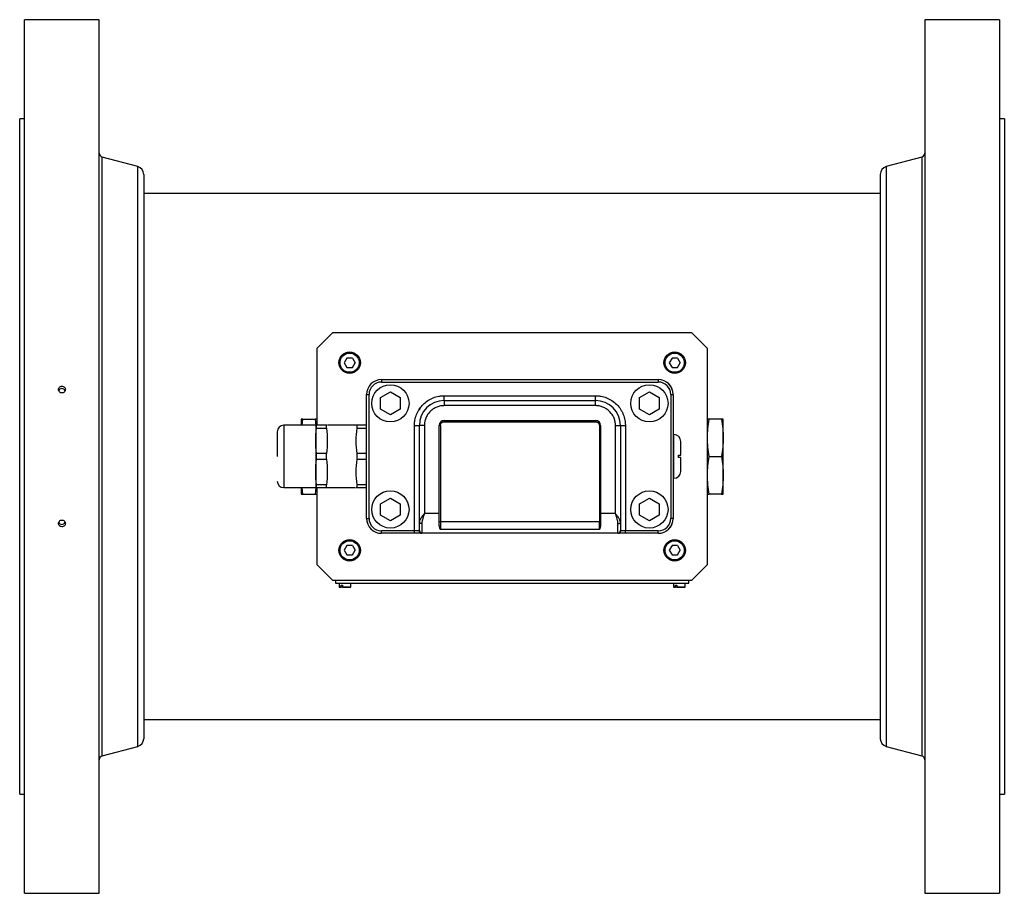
# Model space of a CAD drawing. Header units: inches. Extents: x 2.41 to 11.47, y 2.24 to 8.73.
# Tile 4 of 9: x 4.48 to 6.03, y 7.35 to 8.73. Entities that reach past the tile are written whole.
import ezdxf

# ---------------------------------------------------------------- set-up
doc = ezdxf.new("R2010")
doc.units = ezdxf.units.IN
doc.header["$MEASUREMENT"] = 0

msp = doc.modelspace()

# ---------------------------------------------------------------- linework, layer by layer
at = {"color": 7, "linetype": 'Continuous', "lineweight": 25}
for p, q in [((4.6072, 8.7283), (4.4897, 8.7283)), ((4.4897, 7.3533), (4.4897, 8.7283)), ((4.6072, 7.3533), (4.6072, 8.7283)), ((6.0244, 8.7283), (5.9069, 8.7283)), ((5.9069, 8.7283), (5.9069, 7.3533)), ((6.0244, 8.7283), (6.0244, 7.3533)), ((4.4897, 8.572), (4.482, 8.572)), ((4.482, 7.5095), (4.482, 8.572)), ((6.0322, 8.572), (6.0244, 8.572)), ((6.0322, 8.572), (6.0322, 7.5095)), ((4.6679, 8.497), (4.6118, 8.512)), ((4.6118, 7.5695), (4.6118, 8.512)), ((5.9023, 8.512), (5.8462, 8.497)), ((5.9023, 8.512), (5.9023, 7.5695)), ((4.6679, 7.5846), (4.6679, 8.497)), ((5.8462, 8.497), (5.8462, 7.5846)), ((4.6772, 8.4849), (4.6772, 7.5966)), ((5.8369, 8.4849), (5.8369, 7.5966)), ((5.8369, 8.4549), (4.6772, 8.4549)), ((4.9743, 8.2352), (4.9497, 8.2106)), ((5.5403, 8.2352), (4.9743, 8.2352)), ((5.5649, 8.2106), (5.5403, 8.2352)), ((4.9497, 8.2106), (4.9497, 8.0899)), ((5.5649, 7.871), (5.5649, 8.2106)), ((4.9971, 8.1958), (4.9929, 8.1884)), ((4.9929, 8.1884), (4.9971, 8.181)), ((5.0057, 8.1958), (4.9971, 8.1958)), ((5.0057, 8.1958), (5.0099, 8.1884)), ((5.0057, 8.181), (5.0099, 8.1884)), ((5.509, 8.1958), (5.5047, 8.1884)), ((5.5047, 8.1884), (5.509, 8.181)), ((5.5175, 8.1958), (5.509, 8.1958)), ((5.5175, 8.1958), (5.5217, 8.1884)), ((5.5175, 8.181), (5.5217, 8.1884)), ((4.9971, 8.181), (5.0057, 8.181)), ((5.509, 8.181), (5.5175, 8.181)), ((5.0516, 8.1619), (5.4874, 8.1619)), ((5.0516, 8.1619), (5.0516, 8.158)), ((5.0516, 8.158), (5.4874, 8.158)), ((5.4874, 8.1619), (5.4874, 8.158)), ((5.0281, 8.1392), (5.0281, 8.1384)), ((5.05, 8.1334), (5.0656, 8.1424)), ((5.0656, 8.1424), (5.0812, 8.1334)), ((5.4577, 8.1334), (5.4734, 8.1424)), ((5.4734, 8.1424), (5.489, 8.1334)), ((5.0281, 7.9433), (5.0281, 8.1384)), ((5.0281, 8.1384), (5.032, 8.1384)), ((5.032, 7.9433), (5.032, 8.1384)), ((5.05, 8.1154), (5.05, 8.1334)), ((5.0812, 8.1334), (5.0812, 8.1154)), ((5.1503, 8.1286), (5.1503, 8.1364)), ((5.1503, 8.1364), (5.3887, 8.1364)), ((5.3887, 8.1286), (5.1503, 8.1286)), ((5.1503, 8.1286), (5.1503, 8.1208)), ((5.3887, 8.1286), (5.3887, 8.1364)), ((5.3887, 8.1208), (5.3887, 8.1286)), ((5.4577, 8.1154), (5.4577, 8.1334)), ((5.489, 8.1334), (5.489, 8.1154)), ((5.507, 8.1384), (5.507, 7.9433)), ((5.507, 8.1384), (5.5109, 8.1384)), ((5.5109, 8.1384), (5.5109, 7.9433)), ((5.0656, 8.1063), (5.05, 8.1154)), ((5.0812, 8.1154), (5.0656, 8.1063)), ((5.1189, 8.1127), (5.1183, 8.1121)), ((5.1183, 8.1119), (5.1183, 8.1121)), ((5.1281, 8.122), (5.1271, 8.121)), ((5.1281, 8.122), (5.1285, 8.122)), ((5.3887, 8.1208), (5.1503, 8.1208)), ((5.4734, 8.1063), (5.4577, 8.1154)), ((5.489, 8.1154), (5.4734, 8.1063)), ((4.9251, 8.0998), (4.9251, 8.0899)), ((4.9267, 8.0899), (4.9276, 8.0998)), ((4.9276, 8.0998), (4.9473, 8.0998)), ((4.9473, 8.0998), (4.9481, 8.0898)), ((5.1503, 8.0974), (5.3887, 8.0974)), ((5.1503, 8.0955), (5.1503, 8.0974)), ((5.1503, 8.0955), (5.3887, 8.0955)), ((5.3887, 8.0974), (5.3887, 8.0955)), ((5.587, 8.0998), (5.5673, 8.0998)), ((5.5895, 8.0703), (5.5895, 8.0998)), ((4.8875, 8.0798), (4.8875, 8.0409)), ((4.9481, 8.0899), (4.8976, 8.0899)), ((4.8976, 8.0899), (4.8976, 7.9919)), ((4.948, 8.0898), (4.948, 7.992)), ((4.9495, 8.0854), (4.9495, 8.0899)), ((4.9649, 8.0899), (4.9495, 8.0899)), ((4.9495, 8.0854), (4.9649, 8.0854)), ((4.9649, 8.0854), (4.9649, 8.0899)), ((4.9663, 8.0899), (4.9649, 8.0899)), ((5.0117, 8.0899), (4.9672, 8.0899)), ((5.0131, 8.0854), (5.0131, 8.0899)), ((5.0281, 8.0899), (5.0131, 8.0899)), ((5.0131, 8.0854), (5.0281, 8.0854)), ((5.1034, 7.9238), (5.1034, 8.0896)), ((5.1034, 8.0896), (5.1112, 8.0896)), ((5.1112, 7.937), (5.1112, 8.0896)), ((5.1191, 8.0896), (5.1112, 8.0896)), ((5.1191, 8.0896), (5.1191, 7.9511)), ((5.1425, 7.9511), (5.1425, 8.0896)), ((5.1444, 8.0896), (5.1444, 7.9381)), ((5.3946, 8.0896), (5.3946, 7.9381)), ((5.3965, 8.0896), (5.3965, 7.9511)), ((5.4199, 7.9511), (5.4199, 8.0896)), ((5.4199, 8.0896), (5.4277, 8.0896)), ((5.4277, 8.0896), (5.4277, 7.937)), ((5.4277, 8.0896), (5.4356, 8.0896)), ((5.4356, 8.0896), (5.4356, 7.9238)), ((5.5121, 8.0752), (5.5109, 8.0752)), ((5.5121, 8.0065), (5.5121, 8.0752)), ((5.5895, 8.0113), (5.5895, 8.0703)), ((4.9495, 8.0364), (4.9495, 8.0453)), ((4.9649, 8.0453), (4.9495, 8.0453)), ((4.9495, 8.0364), (4.9649, 8.0364)), ((4.9649, 8.0364), (4.9649, 8.0453)), ((5.0131, 8.0364), (5.0131, 8.0453)), ((5.0281, 8.0453), (5.0131, 8.0453)), ((5.0131, 8.0364), (5.0281, 8.0364)), ((5.519, 8.039), (5.519, 8.0427)), ((5.5673, 8.0408), (5.587, 8.0408)), ((5.5109, 8.0065), (5.5121, 8.0065)), ((5.5895, 7.9817), (5.5895, 8.0113)), ((4.8976, 7.9919), (4.9472, 7.9919)), ((4.9251, 7.9919), (4.9251, 7.9817)), ((4.9276, 7.9817), (4.9267, 7.9919)), ((4.9481, 7.9919), (4.9473, 7.9817)), ((4.9481, 7.9919), (4.9495, 7.9919)), ((4.9495, 7.9919), (4.9495, 7.9963)), ((4.9649, 7.9963), (4.9495, 7.9963)), ((4.9495, 7.9919), (4.9649, 7.9919)), ((4.9497, 7.9919), (4.9497, 7.871)), ((4.9649, 7.9919), (4.9649, 7.9963)), ((4.9663, 7.9919), (5.0109, 7.9919)), ((5.0117, 7.9919), (5.0131, 7.9919)), ((5.0131, 7.9919), (5.0131, 7.9963)), ((5.0281, 7.9963), (5.0131, 7.9963)), ((5.0131, 7.9919), (5.0281, 7.9919)), ((4.9276, 7.9817), (4.9473, 7.9817)), ((5.05, 7.9664), (5.0656, 7.9754)), ((5.0656, 7.9754), (5.0812, 7.9664)), ((5.4577, 7.9664), (5.4734, 7.9754)), ((5.4734, 7.9754), (5.489, 7.9664)), ((5.587, 7.9817), (5.5673, 7.9817)), ((5.05, 7.9484), (5.05, 7.9664)), ((5.0812, 7.9664), (5.0812, 7.9484)), ((5.4577, 7.9484), (5.4577, 7.9664)), ((5.489, 7.9664), (5.489, 7.9484)), ((5.0281, 7.9433), (5.032, 7.9433)), ((5.0656, 7.9393), (5.05, 7.9484)), ((5.0812, 7.9484), (5.0656, 7.9393)), ((5.1425, 7.9511), (5.1191, 7.9511)), ((5.1425, 7.9337), (5.1425, 7.9511)), ((5.3946, 7.9381), (5.1444, 7.9381)), ((5.1444, 7.9381), (5.1444, 7.9257)), ((5.3946, 7.9257), (5.3946, 7.9381)), ((5.4199, 7.9511), (5.3965, 7.9511)), ((5.3965, 7.9511), (5.3965, 7.9337)), ((5.4734, 7.9393), (5.4577, 7.9484)), ((5.489, 7.9484), (5.4734, 7.9393)), ((5.5109, 7.9433), (5.507, 7.9433)), ((5.1034, 7.9238), (5.0516, 7.9238)), ((5.0516, 7.9199), (5.0516, 7.9238)), ((5.1108, 7.9238), (5.1034, 7.9238)), ((5.1034, 7.9199), (5.1034, 7.9238)), ((5.1152, 7.935), (5.1152, 7.9202)), ((5.3946, 7.9257), (5.1444, 7.9257)), ((5.4238, 7.9202), (5.4238, 7.935)), ((5.4356, 7.9238), (5.4282, 7.9238)), ((5.4356, 7.9199), (5.4356, 7.9238)), ((5.4874, 7.9238), (5.4356, 7.9238)), ((5.4874, 7.9199), (5.4874, 7.9238)), ((5.0508, 7.9199), (5.0516, 7.9199)), ((5.1034, 7.9199), (5.0516, 7.9199)), ((5.4246, 7.9199), (5.1144, 7.9199)), ((5.4874, 7.9199), (5.4356, 7.9199)), ((4.9971, 7.9005), (4.9929, 7.8931)), ((4.9929, 7.8931), (4.9971, 7.8858)), ((5.0057, 7.9005), (4.9971, 7.9005)), ((5.0057, 7.9005), (5.0099, 7.8931)), ((5.0057, 7.8858), (5.0099, 7.8931)), ((5.509, 7.9005), (5.5047, 7.8931)), ((5.5047, 7.8931), (5.509, 7.8858)), ((5.5175, 7.9005), (5.509, 7.9005)), ((5.5175, 7.9005), (5.5217, 7.8931)), ((5.5175, 7.8858), (5.5217, 7.8931)), ((4.9971, 7.8858), (5.0057, 7.8858)), ((5.509, 7.8858), (5.5175, 7.8858)), ((4.9497, 7.871), (4.9743, 7.8464)), ((5.5403, 7.8464), (5.5649, 7.871)), ((4.9743, 7.8464), (5.5403, 7.8464)), ((4.9793, 7.8464), (4.9793, 7.8415)), ((5.5354, 7.8415), (5.5354, 7.8464)), ((4.9793, 7.8415), (5.5354, 7.8415)), ((4.9847, 7.8415), (4.9847, 7.8355)), ((4.9847, 7.8355), (4.9851, 7.8351)), ((4.9847, 7.8355), (4.9879, 7.8355)), ((4.9851, 7.8351), (4.9882, 7.8351)), ((4.9879, 7.8385), (4.99, 7.8385)), ((4.9879, 7.8355), (4.9879, 7.8385)), ((4.9902, 7.8351), (4.9882, 7.8351)), ((4.99, 7.8385), (4.99, 7.8355)), ((4.99, 7.8355), (5.0034, 7.8355)), ((4.9902, 7.8351), (5.0029, 7.8351)), ((5.0029, 7.8351), (5.0034, 7.8355)), ((5.0034, 7.8355), (5.0034, 7.8415)), ((5.5112, 7.8415), (5.5112, 7.8355)), ((5.5112, 7.8355), (5.5117, 7.8351)), ((5.5112, 7.8355), (5.5145, 7.8355)), ((5.5117, 7.8351), (5.5147, 7.8351)), ((5.5145, 7.8385), (5.5166, 7.8385)), ((5.5145, 7.8355), (5.5145, 7.8385)), ((5.5168, 7.8351), (5.5147, 7.8351)), ((5.5166, 7.8385), (5.5166, 7.8355)), ((5.5166, 7.8355), (5.5299, 7.8355)), ((5.5168, 7.8351), (5.5295, 7.8351)), ((5.5295, 7.8351), (5.5299, 7.8355)), ((5.5299, 7.8355), (5.5299, 7.8415)), ((4.6772, 7.6267), (5.8369, 7.6267)), ((4.6118, 7.5695), (4.6679, 7.5846)), ((5.8462, 7.5846), (5.9023, 7.5695)), ((4.482, 7.5095), (4.4897, 7.5095)), ((6.0244, 7.5095), (6.0322, 7.5095)), ((4.4897, 7.3533), (4.6072, 7.3533)), ((5.9069, 7.3533), (6.0244, 7.3533))]:
    msp.add_line(p, q, dxfattribs=at)
at = {"color": 7, "linetype": 'Continuous', "lineweight": 25, "flags": 128}
for points in [[(5.0516, 8.1619), (5.047, 8.1614), (5.0427, 8.1601)], [(5.1121, 8.1139), (5.1124, 8.1167), (5.1126, 8.1174)], [(5.0281, 7.9434), (5.0286, 7.9388), (5.0299, 7.9345)], [(5.1152, 7.935), (5.1144, 7.9351), (5.1137, 7.9352), (5.113, 7.9354), (5.1124, 7.9356), (5.1119, 7.9359), (5.1115, 7.9363), (5.1113, 7.9366), (5.1112, 7.937)], [(5.4238, 7.935), (5.4246, 7.9351), (5.4253, 7.9352), (5.426, 7.9354), (5.4266, 7.9356), (5.4271, 7.9359), (5.4274, 7.9363), (5.4277, 7.9366), (5.4277, 7.937)]]:
    msp.add_lwpolyline(points, dxfattribs=at)
at = {"color": 7, "linetype": 'Continuous', "lineweight": 25}
for centre, radius in [((5.0014, 8.1884), 0.0169), ((5.0014, 8.1884), 0.0151), ((5.5132, 8.1884), 0.0169), ((5.5132, 8.1884), 0.0151), ((5.0656, 8.1244), 0.0293), ((5.4734, 8.1244), 0.0293), ((5.0656, 7.9574), 0.0293), ((5.4734, 7.9574), 0.0293), ((5.0014, 7.8931), 0.0169), ((5.0014, 7.8931), 0.0151), ((5.5132, 7.8931), 0.0169), ((5.5132, 7.8931), 0.0151)]:
    msp.add_circle(centre, radius, dxfattribs=at)
for centre, radius, start, end in [((4.6135, 8.5181), 0.00625, 180, 255), ((5.9007, 8.5181), 0.00625, 285, 0), ((4.6647, 8.4849), 0.0125, 0, 75), ((5.8494, 8.4849), 0.0125, 105, 180), ((5.0516, 8.1384), 0.0234, 90, 180), ((5.4874, 8.1384), 0.0234, 0, 90), ((5.4874, 8.1384), 0.0235, 0, 90), ((4.5485, 8.1423), 0.00543, 21.6102, 159.052), ((5.1503, 8.0896), 0.0391, 90, 180), ((5.3887, 8.0896), 0.0391, 0, 90), ((5.1503, 8.0896), 0.00781, 90, 180), ((5.3887, 8.0896), 0.00781, 0, 90), ((4.8976, 8.0798), 0.0101, 90, 180), ((5.1439, 8.0627), 0.0269, 89.0014, 92.9983), ((5.3951, 8.0627), 0.0269, 87.0017, 90.9986), ((5.5121, 8.0646), 0.0106, 0, 90), ((5.5121, 8.0171), 0.0106, 270, 0), ((4.8976, 8.002), 0.0101, 180, 270), ((4.5484, 7.9392), 0.0054, 200.4604, 270.2529), ((4.5485, 7.9392), 0.0054, 269.7539, 337.999), ((5.0516, 7.9433), 0.0234, 180, 270), ((5.1439, 7.9113), 0.0269, 89.0014, 92.9983), ((5.3951, 7.9113), 0.0269, 87.0017, 90.9986), ((5.4874, 7.9434), 0.0235, 270, 0), ((5.4874, 7.9433), 0.0234, 270, 0), ((5.1146, 7.9237), 0.00379, 178.2259, 268.1086), ((5.1151, 7.9241), 0.00388, 180.3215, 270.3179), ((5.4239, 7.9241), 0.00388, 269.6821, 359.6785), ((5.4244, 7.9237), 0.00379, 271.8914, 1.7741), ((4.6647, 7.5966), 0.0125, 285, 0), ((5.8494, 7.5966), 0.0125, 180, 255), ((4.6135, 7.5635), 0.00625, 105, 180), ((5.9007, 7.5635), 0.00625, 0, 75)]:
    msp.add_arc(centre, radius, start, end, dxfattribs=at)
for points in [[(5.0516, 8.158), (5.0408, 8.158), (5.032, 8.1492), (5.032, 8.1384)], [(5.507, 8.1384), (5.507, 8.1492), (5.4982, 8.158), (5.4874, 8.158)], [(4.9495, 8.0899), (4.9486, 8.0899), (4.9481, 8.0899), (4.9481, 8.0899)], [(4.9495, 8.0453), (4.9486, 8.052), (4.9476, 8.0654), (4.9486, 8.0787), (4.9495, 8.0854)], [(4.9649, 8.0854), (4.9658, 8.0787), (4.9668, 8.0654), (4.9658, 8.052), (4.9649, 8.0453)], [(5.0131, 8.0899), (5.0122, 8.0899), (5.0117, 8.0899), (5.0117, 8.0899)], [(5.0131, 8.0453), (5.0122, 8.052), (5.0112, 8.0654), (5.0122, 8.0787), (5.0131, 8.0854)], [(4.9495, 7.9963), (4.9486, 8.003), (4.9476, 8.0164), (4.9486, 8.0298), (4.9495, 8.0364)], [(4.9649, 8.0364), (4.9658, 8.0298), (4.9668, 8.0164), (4.9658, 8.003), (4.9649, 7.9963)], [(5.0131, 7.9963), (5.0122, 8.003), (5.0112, 8.0164), (5.0122, 8.0298), (5.0131, 8.0364)], [(4.9649, 7.9919), (4.9658, 7.9919), (4.9663, 7.9919), (4.9663, 7.9919)], [(5.032, 7.9433), (5.032, 7.9325), (5.0408, 7.9238), (5.0516, 7.9238)], [(5.1112, 7.9241), (5.1112, 7.9253), (5.1112, 7.93), (5.1112, 7.937)], [(5.4277, 7.937), (5.4277, 7.93), (5.4277, 7.9253), (5.4277, 7.9241)], [(5.4874, 7.9238), (5.4982, 7.9238), (5.507, 7.9325), (5.507, 7.9433)], [(5.1108, 7.9238), (5.1111, 7.9238), (5.1112, 7.9239), (5.1112, 7.9241)], [(5.4277, 7.9241), (5.4277, 7.9239), (5.4279, 7.9238), (5.4282, 7.9238)], [(4.9882, 7.8351), (4.9881, 7.8352), (4.988, 7.8354), (4.9879, 7.8355)], [(4.99, 7.8355), (4.9901, 7.8354), (4.9901, 7.8352), (4.9902, 7.8351)], [(5.5147, 7.8351), (5.5147, 7.8352), (5.5146, 7.8354), (5.5145, 7.8355)], [(5.5166, 7.8355), (5.5166, 7.8354), (5.5167, 7.8352), (5.5168, 7.8351)]]:
    msp.add_open_spline(points, degree=3, dxfattribs=at)
for points, knots in [([(4.5485, 8.1408), (4.5492, 8.1408), (4.5499, 8.141), (4.5512, 8.1415), (4.5518, 8.1419), (4.5528, 8.1429), (4.5532, 8.1435), (4.5537, 8.1448), (4.5539, 8.1455), (4.5539, 8.1469), (4.5537, 8.1476), (4.5532, 8.1489), (4.5528, 8.1495), (4.5518, 8.1505), (4.5512, 8.1508), (4.5499, 8.1514), (4.5492, 8.1515), (4.5478, 8.1515), (4.547, 8.1514), (4.5457, 8.1509), (4.5451, 8.1505), (4.5441, 8.1495), (4.5437, 8.1489), (4.5432, 8.1476), (4.543, 8.1469), (4.543, 8.1455), (4.5432, 8.1448), (4.5437, 8.1435), (4.5441, 8.1429), (4.5456, 8.1414), (4.547, 8.1408), (4.5485, 8.1408)], [0, 0, 0, 0, 0.0625, 0.0625, 0.125, 0.125, 0.1875, 0.1875, 0.25, 0.25, 0.3125, 0.3125, 0.375, 0.375, 0.4375, 0.4375, 0.5, 0.5, 0.5625, 0.5625, 0.625, 0.625, 0.6875, 0.6875, 0.75, 0.75, 0.8125, 0.8125, 0.875, 0.875, 1, 1, 1, 1]), ([(5.1034, 8.0896), (5.1034, 8.09), (5.1034, 8.091), (5.1035, 8.0924), (5.1036, 8.0938), (5.1038, 8.0953), (5.104, 8.0967), (5.1044, 8.0991), (5.1052, 8.1025), (5.1067, 8.1069), (5.1086, 8.1112), (5.1118, 8.1167), (5.1169, 8.1229), (5.1232, 8.128), (5.1287, 8.1313), (5.133, 8.1332), (5.1373, 8.1347), (5.1412, 8.1356), (5.1446, 8.1361), (5.1474, 8.1364), (5.1494, 8.1364), (5.1503, 8.1364)], [0, 0, 0, 0, 0.019453, 0.0388718, 0.0582745, 0.0776791, 0.0971038, 0.1165667, 0.1783126, 0.2400936, 0.3044137, 0.3687691, 0.5000067, 0.6312443, 0.6955644, 0.7599198, 0.8216657, 0.8834467, 0.9223141, 0.9611168, 1, 1, 1, 1]), ([(5.3887, 8.1364), (5.3892, 8.1364), (5.3901, 8.1364), (5.3915, 8.1364), (5.393, 8.1362), (5.3944, 8.1361), (5.3958, 8.1359), (5.3982, 8.1355), (5.4017, 8.1347), (5.406, 8.1332), (5.4103, 8.1313), (5.4158, 8.128), (5.4221, 8.1229), (5.4272, 8.1167), (5.4304, 8.1112), (5.4323, 8.1069), (5.4338, 8.1025), (5.4347, 8.0986), (5.4352, 8.0953), (5.4355, 8.0924), (5.4355, 8.0905), (5.4356, 8.0896)], [0, 0, 0, 0, 0.019453, 0.038872, 0.058274, 0.077679, 0.097104, 0.116567, 0.178313, 0.240094, 0.304414, 0.368769, 0.500007, 0.631244, 0.695564, 0.75992, 0.821666, 0.883447, 0.922314, 0.961117, 1, 1, 1, 1]), ([(5.1503, 8.1208), (5.1499, 8.1208), (5.1492, 8.1208), (5.148, 8.1207), (5.1469, 8.1206), (5.1458, 8.1205), (5.144, 8.1202), (5.1417, 8.1196), (5.1387, 8.1186), (5.1359, 8.1174), (5.1322, 8.1152), (5.1281, 8.1118), (5.1247, 8.1076), (5.1225, 8.104), (5.1212, 8.1011), (5.1202, 8.0982), (5.1196, 8.0956), (5.1193, 8.0934), (5.1191, 8.0915), (5.1191, 8.0902), (5.1191, 8.0896)], [0, 0, 0, 0, 0.023336, 0.046629, 0.069911, 0.093212, 0.116565, 0.178302, 0.240092, 0.304403, 0.368768, 0.500006, 0.631244, 0.695555, 0.759919, 0.821657, 0.883446, 0.92231, 0.961113, 1, 1, 1, 1]), ([(5.4199, 8.0896), (5.4199, 8.0899), (5.4199, 8.0907), (5.4199, 8.0918), (5.4198, 8.093), (5.4196, 8.0941), (5.4193, 8.0959), (5.4188, 8.0982), (5.4178, 8.1011), (5.4165, 8.104), (5.4143, 8.1076), (5.4109, 8.1118), (5.4068, 8.1152), (5.4031, 8.1174), (5.4002, 8.1186), (5.3973, 8.1196), (5.3947, 8.1203), (5.3925, 8.1206), (5.3906, 8.1208), (5.3893, 8.1208), (5.3887, 8.1208)], [0, 0, 0, 0, 0.023336, 0.046629, 0.069911, 0.093212, 0.116565, 0.178302, 0.240092, 0.304403, 0.368768, 0.500006, 0.631244, 0.695555, 0.759919, 0.821657, 0.883446, 0.92231, 0.961113, 1, 1, 1, 1]), ([(4.9276, 8.0998), (4.9268, 8.0998), (4.9262, 8.0998), (4.9253, 8.0998), (4.9251, 8.0998), (4.9251, 8.0998)], [0, 0, 0, 0, 0.5, 0.5, 1, 1, 1, 1]), ([(4.9497, 8.0998), (4.9497, 8.0998), (4.9495, 8.0998), (4.9487, 8.0998), (4.948, 8.0998), (4.9473, 8.0998)], [0, 0, 0, 0, 0.5, 0.5, 1, 1, 1, 1]), ([(5.1444, 8.0896), (5.1444, 8.0898), (5.1444, 8.0901), (5.1445, 8.0906), (5.1446, 8.0912), (5.1449, 8.092), (5.1453, 8.0929), (5.1461, 8.0938), (5.147, 8.0946), (5.1479, 8.0951), (5.1489, 8.0954), (5.1496, 8.0955), (5.1501, 8.0955), (5.1503, 8.0955)], [0, 0, 0, 0, 0.052807, 0.110427, 0.172871, 0.240209, 0.391537, 0.500059, 0.608835, 0.759895, 0.848708, 0.928714, 1, 1, 1, 1]), ([(5.3887, 8.0955), (5.3888, 8.0955), (5.3892, 8.0955), (5.3897, 8.0954), (5.3903, 8.0953), (5.3911, 8.095), (5.392, 8.0946), (5.3929, 8.0938), (5.3936, 8.0929), (5.3942, 8.092), (5.3945, 8.091), (5.3946, 8.0903), (5.3946, 8.0898), (5.3946, 8.0896)], [0, 0, 0, 0, 0.052656, 0.110223, 0.172707, 0.240175, 0.391226, 0.500011, 0.608524, 0.759862, 0.848521, 0.928535, 1, 1, 1, 1]), ([(5.5649, 8.0703), (5.5649, 8.0753), (5.5651, 8.0802), (5.566, 8.09), (5.5666, 8.0949), (5.5673, 8.0998)], [0, 0, 0, 0, 0.5, 0.5, 1, 1, 1, 1]), ([(5.5673, 8.0998), (5.5666, 8.0998), (5.566, 8.0998), (5.5651, 8.0998), (5.5649, 8.0998), (5.5649, 8.0998)], [0, 0, 0, 0, 0.5, 0.5, 1, 1, 1, 1]), ([(5.587, 8.0998), (5.5878, 8.0949), (5.5884, 8.09), (5.5893, 8.0802), (5.5895, 8.0753), (5.5895, 8.0703)], [0, 0, 0, 0, 0.5, 0.5, 1, 1, 1, 1]), ([(5.5895, 8.0998), (5.5895, 8.0998), (5.5893, 8.0998), (5.5884, 8.0998), (5.5878, 8.0998), (5.587, 8.0998)], [0, 0, 0, 0, 0.5, 0.5, 1, 1, 1, 1]), ([(5.5227, 8.0427), (5.5227, 8.0487), (5.5227, 8.0543), (5.5227, 8.0624), (5.5227, 8.0646), (5.5227, 8.0646)], [0, 0, 0, 0, 0.5, 0.5, 1, 1, 1, 1]), ([(5.5673, 8.0408), (5.5666, 8.0457), (5.566, 8.0506), (5.5651, 8.0604), (5.5649, 8.0654), (5.5649, 8.0703)], [0, 0, 0, 0, 0.5, 0.5, 1, 1, 1, 1]), ([(5.5895, 8.0703), (5.5895, 8.0654), (5.5893, 8.0604), (5.5884, 8.0506), (5.5878, 8.0457), (5.587, 8.0408)], [0, 0, 0, 0, 0.5, 0.5, 1, 1, 1, 1]), ([(5.519, 8.0427), (5.5196, 8.0427), (5.5201, 8.0427), (5.521, 8.0427), (5.5214, 8.0427), (5.5224, 8.0427), (5.5227, 8.0427), (5.5227, 8.0427)], [0, 0, 0, 0, 0.25, 0.25, 0.5, 0.5, 1, 1, 1, 1]), ([(5.5227, 8.039), (5.5227, 8.039), (5.5227, 8.039), (5.5223, 8.039), (5.5221, 8.039), (5.5211, 8.039), (5.5202, 8.039), (5.519, 8.039)], [0, 0, 0, 0, 0.25, 0.25, 0.5, 0.5, 1, 1, 1, 1]), ([(5.5227, 8.0171), (5.5227, 8.0171), (5.5227, 8.0194), (5.5227, 8.0275), (5.5227, 8.033), (5.5227, 8.039)], [0, 0, 0, 0, 0.5, 0.5, 1, 1, 1, 1]), ([(5.5649, 8.0113), (5.5649, 8.0162), (5.5651, 8.0211), (5.566, 8.031), (5.5666, 8.0359), (5.5673, 8.0408)], [0, 0, 0, 0, 0.5, 0.5, 1, 1, 1, 1]), ([(5.587, 8.0408), (5.5878, 8.0359), (5.5884, 8.031), (5.5893, 8.0211), (5.5895, 8.0162), (5.5895, 8.0113)], [0, 0, 0, 0, 0.5, 0.5, 1, 1, 1, 1]), ([(5.5673, 7.9817), (5.5666, 7.9866), (5.566, 7.9915), (5.5651, 8.0014), (5.5649, 8.0063), (5.5649, 8.0113)], [0, 0, 0, 0, 0.5, 0.5, 1, 1, 1, 1]), ([(5.5895, 8.0113), (5.5895, 8.0063), (5.5893, 8.0014), (5.5884, 7.9915), (5.5878, 7.9866), (5.587, 7.9817)], [0, 0, 0, 0, 0.5, 0.5, 1, 1, 1, 1]), ([(4.9251, 7.9817), (4.9251, 7.9817), (4.9253, 7.9817), (4.9262, 7.9817), (4.9268, 7.9817), (4.9276, 7.9817)], [0, 0, 0, 0, 0.5, 0.5, 1, 1, 1, 1]), ([(4.9473, 7.9817), (4.948, 7.9817), (4.9487, 7.9817), (4.9495, 7.9817), (4.9497, 7.9817), (4.9497, 7.9817)], [0, 0, 0, 0, 0.5, 0.5, 1, 1, 1, 1]), ([(5.5649, 7.9817), (5.5649, 7.9817), (5.5651, 7.9817), (5.566, 7.9817), (5.5666, 7.9817), (5.5673, 7.9817)], [0, 0, 0, 0, 0.5, 0.5, 1, 1, 1, 1]), ([(5.587, 7.9817), (5.5878, 7.9817), (5.5884, 7.9817), (5.5893, 7.9817), (5.5895, 7.9817), (5.5895, 7.9817)], [0, 0, 0, 0, 0.5, 0.5, 1, 1, 1, 1]), ([(4.5485, 7.93), (4.5492, 7.93), (4.5499, 7.9302), (4.5512, 7.9307), (4.5518, 7.9311), (4.5528, 7.9321), (4.5532, 7.9327), (4.5537, 7.934), (4.5539, 7.9347), (4.5539, 7.9361), (4.5537, 7.9368), (4.5532, 7.9381), (4.5528, 7.9387), (4.5518, 7.9397), (4.5512, 7.9401), (4.5499, 7.9406), (4.5492, 7.9407), (4.5478, 7.9407), (4.547, 7.9406), (4.5457, 7.9401), (4.5451, 7.9397), (4.5441, 7.9387), (4.5437, 7.9381), (4.5432, 7.9368), (4.543, 7.9361), (4.543, 7.9347), (4.5432, 7.934), (4.5437, 7.9327), (4.5441, 7.9321), (4.5456, 7.9306), (4.547, 7.93), (4.5485, 7.93)], [0, 0, 0, 0, 0.0625, 0.0625, 0.125, 0.125, 0.1875, 0.1875, 0.25, 0.25, 0.3125, 0.3125, 0.375, 0.375, 0.4375, 0.4375, 0.5, 0.5, 0.5625, 0.5625, 0.625, 0.625, 0.6875, 0.6875, 0.75, 0.75, 0.8125, 0.8125, 0.875, 0.875, 1, 1, 1, 1]), ([(5.1191, 7.9511), (5.1188, 7.9508), (5.1184, 7.9503), (5.1178, 7.9495), (5.1173, 7.9488), (5.1168, 7.9481), (5.1163, 7.9475), (5.1159, 7.9469), (5.1155, 7.9464), (5.1152, 7.9459), (5.1149, 7.9454), (5.1146, 7.9451), (5.1144, 7.9447), (5.1142, 7.9444), (5.1141, 7.9442), (5.114, 7.944), (5.1139, 7.9439), (5.1138, 7.9438), (5.1134, 7.9432), (5.1127, 7.942), (5.1121, 7.9405), (5.1116, 7.9394), (5.1114, 7.9387), (5.1113, 7.9379), (5.1113, 7.9374), (5.1112, 7.937)], [0, 0, 0, 0, 0.05612, 0.108767, 0.158013, 0.203912, 0.246505, 0.28582, 0.321872, 0.354668, 0.384201, 0.410462, 0.433434, 0.453097, 0.469431, 0.482415, 0.492034, 0.498273, 0.501117, 0.624405, 0.750226, 0.812152, 0.875023, 0.914359, 1, 1, 1, 1]), ([(5.1191, 7.9511), (5.119, 7.9509), (5.1187, 7.9502), (5.1183, 7.9488), (5.1177, 7.9469), (5.117, 7.9449), (5.1164, 7.9428), (5.1159, 7.9409), (5.1155, 7.9391), (5.1153, 7.9376), (5.1152, 7.9363), (5.1152, 7.9354), (5.1152, 7.935)], [0, 0, 0, 0, 0.046628, 0.125031, 0.250332, 0.385259, 0.500578, 0.630246, 0.749651, 0.835735, 0.91911, 1, 1, 1, 1]), ([(5.4238, 7.935), (5.4238, 7.9353), (5.4238, 7.9358), (5.4238, 7.9365), (5.4237, 7.9373), (5.4236, 7.9381), (5.4234, 7.9392), (5.4231, 7.9409), (5.4226, 7.9428), (5.422, 7.9449), (5.4213, 7.9469), (5.4207, 7.9488), (5.4202, 7.9502), (5.42, 7.9509), (5.4199, 7.9511)], [0, 0, 0, 0, 0.04825, 0.097363, 0.147389, 0.198378, 0.250374, 0.369761, 0.499438, 0.614741, 0.749676, 0.874973, 0.953379, 1, 1, 1, 1]), ([(5.4277, 7.937), (5.4277, 7.9372), (5.4277, 7.9376), (5.4277, 7.9381), (5.4276, 7.9386), (5.4274, 7.9392), (5.4272, 7.9397), (5.4269, 7.9406), (5.4262, 7.942), (5.4255, 7.9432), (5.425, 7.944), (5.4248, 7.9444), (5.4243, 7.9452), (5.4235, 7.9462), (5.4226, 7.9476), (5.4213, 7.9493), (5.4204, 7.9505), (5.4199, 7.9511)], [0, 0, 0, 0, 0.043024, 0.085359, 0.12712, 0.168405, 0.209294, 0.249847, 0.375777, 0.498984, 0.50988, 0.541323, 0.593059, 0.664795, 0.756367, 0.867909, 1, 1, 1, 1]), ([(5.1444, 7.9257), (5.1443, 7.9259), (5.1441, 7.9263), (5.1439, 7.9269), (5.1436, 7.9276), (5.1434, 7.9283), (5.1431, 7.9294), (5.1428, 7.9304), (5.1426, 7.9316), (5.1425, 7.9326), (5.1425, 7.9334), (5.1425, 7.9337)], [0, 0, 0, 0, 0.1034379, 0.1866697, 0.2496958, 0.3819212, 0.499629, 0.6401361, 0.7702017, 0.8900576, 1, 1, 1, 1]), ([(5.3965, 7.9337), (5.3965, 7.9335), (5.3965, 7.933), (5.3964, 7.9323), (5.3963, 7.9316), (5.3962, 7.9308), (5.3961, 7.9301), (5.3959, 7.9292), (5.3956, 7.9283), (5.3953, 7.9275), (5.395, 7.9266), (5.3948, 7.926), (5.3946, 7.9257)], [0, 0, 0, 0, 0.072212, 0.148782, 0.229807, 0.315373, 0.405551, 0.500401, 0.618084, 0.750325, 0.85242, 1, 1, 1, 1]), ([(5.1144, 7.9199), (5.1143, 7.9199), (5.1142, 7.9199), (5.1139, 7.9199), (5.1135, 7.9199), (5.1132, 7.9199), (5.1125, 7.9199), (5.1116, 7.9199), (5.1102, 7.9199), (5.1086, 7.9199), (5.1071, 7.9199), (5.1057, 7.9199), (5.1046, 7.9199), (5.1038, 7.9199), (5.1034, 7.9199)], [0, 0, 0, 0, 0.048984, 0.097724, 0.14639, 0.195159, 0.244202, 0.372023, 0.500031, 0.627852, 0.755859, 0.837333, 0.918445, 1, 1, 1, 1]), ([(5.1152, 7.9202), (5.1151, 7.9202), (5.1151, 7.9201), (5.1151, 7.92), (5.115, 7.92), (5.1148, 7.9199), (5.1147, 7.9199), (5.1145, 7.9199), (5.1144, 7.9199)], [0, 0, 0, 0, 0.1689349, 0.3363599, 0.5027216, 0.6684752, 0.8340808, 1, 1, 1, 1]), ([(5.4246, 7.9199), (5.4245, 7.9199), (5.4243, 7.9199), (5.4242, 7.9199), (5.424, 7.92), (5.4239, 7.92), (5.4239, 7.9201), (5.4238, 7.9202), (5.4238, 7.9202)], [0, 0, 0, 0, 0.1659192, 0.3315248, 0.4972784, 0.6636401, 0.8310651, 1, 1, 1, 1]), ([(5.4356, 7.9199), (5.4353, 7.9199), (5.4349, 7.9199), (5.4342, 7.9199), (5.4335, 7.9199), (5.4328, 7.9199), (5.4318, 7.9199), (5.4304, 7.9199), (5.4288, 7.9199), (5.4274, 7.9199), (5.4263, 7.9199), (5.4256, 7.9199), (5.425, 7.9199), (5.4247, 7.9199), (5.4246, 7.9199)], [0, 0, 0, 0, 0.048984, 0.097724, 0.14639, 0.195159, 0.244202, 0.372023, 0.500031, 0.627852, 0.755859, 0.837333, 0.918445, 1, 1, 1, 1])]:
    msp.add_open_spline(points, degree=3, knots=knots, dxfattribs=at)

doc.saveas('drawing.dxf')
